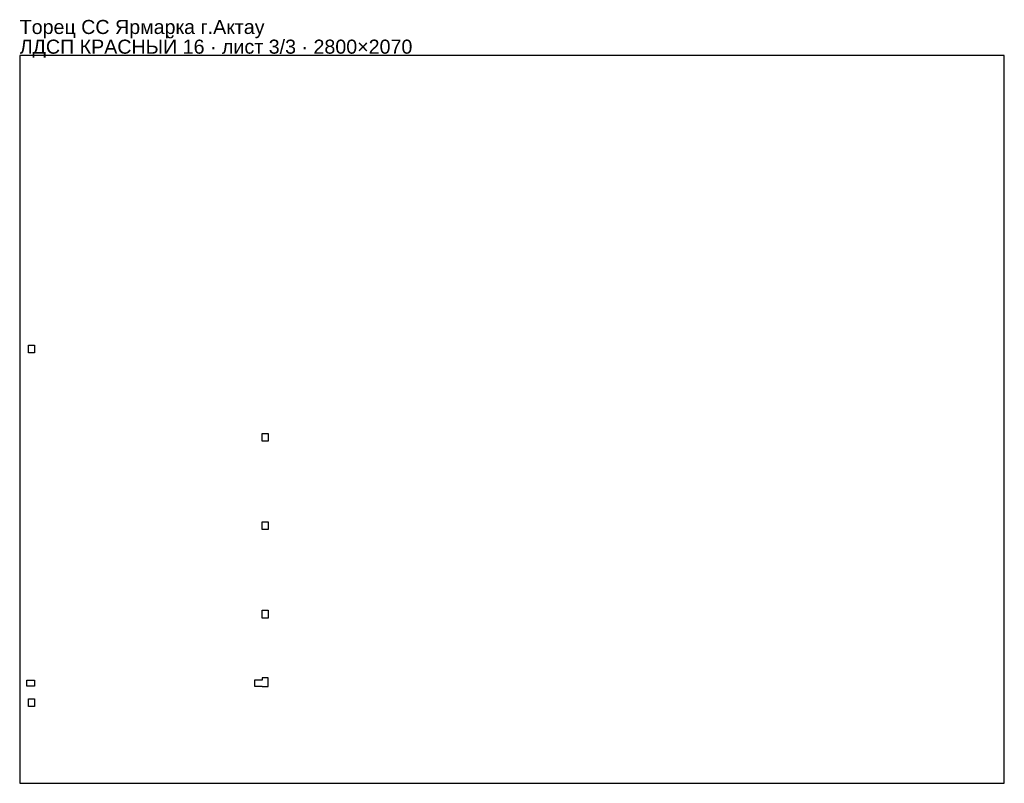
# Model space of a CAD drawing. Header units: millimetres. Extents: x 0 to 2800, y 0 to 2172.
import ezdxf

# ---------------------------------------------------------------- set-up
doc = ezdxf.new("R2010")
doc.units = ezdxf.units.MM
doc.layers.get('0').update_dxf_attribs({"linetype": 'CONTINUOUS'})
doc.layers.add('INFO', color=5, linetype='CONTINUOUS')
doc.styles.get("Standard").update_dxf_attribs({"font": 'arial.ttf'})

msp = doc.modelspace()

# ---------------------------------------------------------------- linework, layer by layer
for points in [[(0, 0), (2800, 0), (2800, 2070), (0, 2070)], [(42, 1224.504139), (25, 1224.504139), (25, 1246.504139), (42, 1246.504139)], [(706.5, 973.004139), (689.5, 973.004139), (689.5, 995.004139), (706.5, 995.004139)], [(706.5, 721.504139), (689.5, 721.504139), (689.5, 743.504139), (706.5, 743.504139)], [(706.5, 470.0042), (689.5, 470.0042), (689.5, 492.0042), (706.5, 492.0042)], [(42, 293.5042), (42, 276.5042), (20, 276.5042), (20, 293.5042)], [(689.5, 276.5042), (689.5, 275.5042), (706.5, 275.5042), (706.5, 299.5042), (689.5, 299.5042), (689.5, 293.5042), (668, 293.5042), (668, 276.5042)], [(42, 218.50417), (25, 218.50417), (25, 240.50417), (42, 240.50417)]]:
    msp.add_lwpolyline(points, close=True)

# ---------------------------------------------------------------- texts
at = {"layer": 'INFO'}
for s, p in [('Торец СС Ярмарка г.Актау', (0, 2131)), ('ЛДСП КРАСНЫЙ 16 · лист 3/3 · 2800×2070', (0, 2075))]:
    msp.add_text(s, height=40, dxfattribs=at).set_placement(p)

doc.saveas('drawing.dxf')
